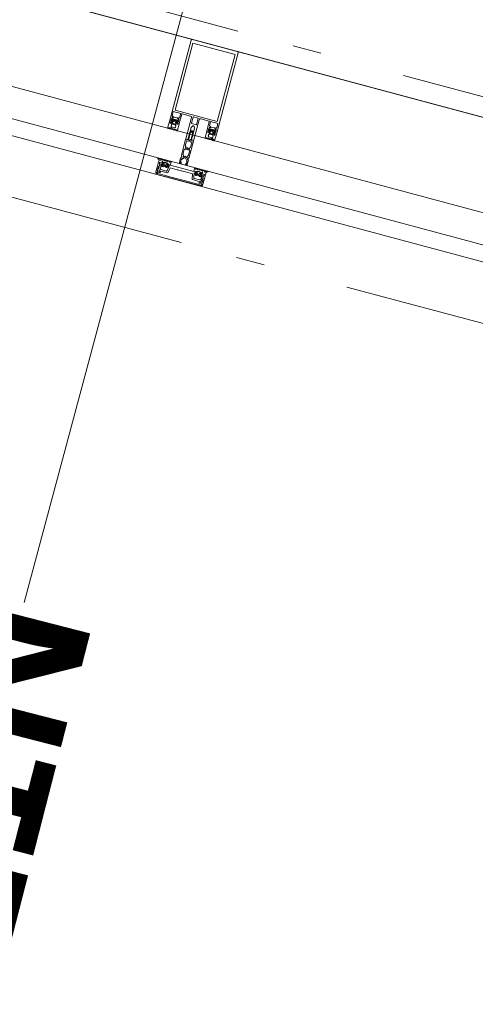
# Model space of a CAD drawing. Header units: millimetres. Extents: x -7616 to 74263, y -35603 to 21987.
# Tile 25 of 48: x 48175 to 48737, y -25361 to -24148. Entities that reach past the tile are written whole.
import ezdxf

# ---------------------------------------------------------------- set-up
doc = ezdxf.new("R2010")
doc.units = ezdxf.units.MM
doc.header["$LTSCALE"] = 508
doc.header["$PDMODE"] = 1
doc.header["$PDSIZE"] = -2
doc.linetypes.add('Dash Style-6', pattern=[1.04164, 0.625, -0.20828, 0.06943, -0.13893])
for name, color, linetype, lineweight in [('(00) tekening-stramien-algemeen', 7, 'Dash Style-6', 0), ('(00) tekening-verwijzing', 33, 'Fence_Line', 0), ('(00) tekst-tekening verwijzing', 8, 'Continuous', 0), ('(__) constructies_materialen-t4 rubber', 7, 'Continuous', 0), ('(__) constructies_materialen-Xh4 alu producten', 140, 'Continuous', 0), ('None', 7, 'Continuous', 0)]:
    doc.layers.add(name, color=color, linetype=linetype, lineweight=lineweight)
doc.styles.add('Arial Bold (bold)', font='Arial Bold')
doc.linetypes.add('Fence_Line', pattern='A,0,[1,Fence_Line.shx,S=0.19685,R=0,X=0,Y=-0.441942],-5', length=5)

# ---------------------------------------------------------------- blocks, each defined once
blk = doc.blocks.new('Group-18-1')
at = {"layer": '(__) constructies_materialen-Xh4 alu producten', "color": 1, "lineweight": 0}
for p, q in [((-28.5, 172), (28.5, 172)), ((-27.2, 72.3), (-26.2, 73.4)), ((-25.5, 73.7), (-22.1, 73.7)), ((-21.4, 73.4), (-20.4, 72.3)), ((-17.6, 79.5), (-17.6, 67.5)), ((-6.5, 80), (-17.1, 80)), ((-5, 51.5), (-5, 78.5)), ((-3.2, 79.5), (-3.2, 72.1)), ((2.7, 80), (-2.7, 80)), ((3.2, 72.1), (3.2, 79.5)), ((5, 78.5), (5, 51.5)), ((17.1, 80), (6.5, 80)), ((17.6, 67.5), (17.6, 79.5)), ((20.4, 72.3), (21.4, 73.4)), ((22.1, 73.7), (25.5, 73.7)), ((26.2, 73.4), (27.2, 72.3)), ((-2.7, 71.6), (2.7, 71.6)), ((-3.5, 51), (-4.5, 51)), ((4.5, 51), (3.5, 51))]:
    blk.add_line(p, q, dxfattribs=at)
at = {"layer": '(__) constructies_materialen-Xh4 alu producten', "color": 1, "lineweight": 0, "flags": 128}
for points in [[(-30, 170.5, -0.198912), (-29.6, 171.6, -0.198912), (-28.5, 172)], [(28.5, 172, -0.198912), (29.6, 171.6, -0.198912), (30, 170.5)], [(-27.2, 72.3, -0.414214), (-27.9, 72.3, -0.414214), (-27.9, 73.1)], [(-26.2, 73.4, -0.098491), (-25.9, 73.6, -0.098491), (-25.5, 73.7)], [(-24, 80, -0.356394), (-23.8, 80.2, -0.356394), (-23.6, 80)], [(-22.1, 73.7, -0.098491), (-21.7, 73.6, -0.098491), (-21.4, 73.4)], [(-19.7, 73.1, -0.414214), (-19.7, 72.3, -0.414214), (-20.4, 72.3)], [(-17.6, 79.5, -0.198912), (-17.5, 79.9, -0.198912), (-17.1, 80)], [(-6.5, 80, -0.198912), (-5.4, 79.6, -0.198912), (-5, 78.5)], [(-3.2, 79.5, -0.198912), (-3.1, 79.9, -0.198912), (-2.7, 80)], [(2.7, 80, -0.198912), (3.1, 79.9, -0.198912), (3.2, 79.5)], [(5, 78.5, -0.198912), (5.4, 79.6, -0.198912), (6.5, 80)], [(17.1, 80, -0.198912), (17.5, 79.9, -0.198912), (17.6, 79.5)], [(20.4, 72.3, -0.414214), (19.7, 72.3, -0.414214), (19.7, 73.1)], [(21.4, 73.4, -0.098491), (21.7, 73.6, -0.098491), (22.1, 73.7)], [(23.6, 80, -0.356394), (23.8, 80.2, -0.356394), (24, 80)], [(25.5, 73.7, -0.098491), (25.9, 73.6, -0.098491), (26.2, 73.4)], [(27.9, 73.1, -0.414214), (27.9, 72.3, -0.414214), (27.2, 72.3)], [(-24, 71.1, -0.356394), (-23.8, 71.3, -0.356394), (-23.6, 71.1)], [(-17.6, 67.5, -0.198912), (-17.7, 67.1, -0.198912), (-18.1, 67)], [(-2.7, 71.6, -0.198912), (-3.1, 71.7, -0.198912), (-3.2, 72.1)], [(-0.9, 68.8, -0.267949), (0, 69.3, -0.267949), (0.9, 68.8)], [(3.2, 72.1, -0.198912), (3.1, 71.7, -0.198912), (2.7, 71.6)], [(18.1, 67, -0.198912), (17.7, 67.1, -0.198912), (17.6, 67.5)], [(23.6, 71.1, -0.356394), (23.8, 71.3, -0.356394), (24, 71.1)], [(-4.5, 51, -0.198912), (-4.9, 51.1, -0.198912), (-5, 51.5)], [(-2.5, 52, -0.198912), (-2.8, 51.3, -0.198912), (-3.5, 51)], [(3.5, 51, -0.198912), (2.8, 51.3, -0.198912), (2.5, 52)], [(5, 51.5, -0.198912), (4.9, 51.1, -0.198912), (4.5, 51)]]:
    blk.add_lwpolyline(points, format="xyb", dxfattribs=at)
for points in [[(-24, 71.1), (-28.5, 71.1), (-28.5, 68.4), (-27.3, 68.4), (-27.3, 67.8), (-28.1, 67), (-30, 67), (-30, 170.5)], [(30, 170.5), (30, 67), (28.1, 67), (27.3, 67.8), (27.3, 68.4), (28.5, 68.4), (28.5, 71.1), (24, 71.1)], [(26.9, 82.3), (26.9, 167.7), (-26.9, 167.7), (-26.9, 82.3), (26.9, 82.3)], [(-24, 80), (-28.5, 80), (-28.5, 74.3), (-27.3, 74.3), (-27.3, 73.7), (-27.9, 73.1)], [(-19.7, 73.1), (-20.3, 73.7), (-20.3, 74.3), (-19.1, 74.3), (-19.1, 80), (-23.6, 80)], [(23.6, 80), (19.1, 80), (19.1, 74.3), (20.3, 74.3), (20.3, 73.7), (19.7, 73.1)], [(27.9, 73.1), (27.3, 73.7), (27.3, 74.3), (28.5, 74.3), (28.5, 80), (24, 80)], [(-18.1, 67), (-19.5, 67), (-20.3, 67.8), (-20.3, 68.4), (-19.1, 68.4), (-19.1, 71.1), (-23.6, 71.1)], [(-0.9, 68.8), (-2, 66.8), (-2, 64.9), (-2.5, 64.6), (-2, 64.3), (-2, 63.1), (-2.5, 62.8), (-2, 62.5), (-2, 61.3), (-2.5, 61), (-2, 60.7), (-2, 59.5), (-2.5, 59.2), (-2, 58.9), (-2, 57.7), (-2.5, 57.4), (-2, 57.1), (-2, 55.9), (-2.5, 55.6), (-2, 55.3), (-2, 54.1), (-2.5, 53.8), (-2, 53.5), (-2, 52.3), (-2.5, 52)], [(2.5, 52), (2.5, 52.9), (2, 53.2), (2, 54.5), (2.5, 54.7), (2, 55), (2, 56.3), (2.5, 56.5), (2, 56.8), (2, 58.1), (2.5, 58.3), (2, 58.6), (2, 59.9), (2.5, 60.1), (2, 60.4), (2, 61.7), (2.5, 61.9), (2, 62.2), (2, 63.5), (2.5, 63.7), (2, 64), (2, 65.3), (2.5, 65.5), (2, 65.8), (2, 66.8), (0.9, 68.8)], [(23.6, 71.1), (19.1, 71.1), (19.1, 68.4), (20.3, 68.4), (20.3, 67.8), (19.5, 67), (18.1, 67)]]:
    blk.add_lwpolyline(points, dxfattribs=at)
blk = doc.blocks.new('Group-19-1')
at = {"layer": '(__) constructies_materialen-Xh4 alu producten', "color": 1, "lineweight": 0}
for p, q in [((-28.7, 2.4), (-28.7, 2.3)), ((-25.2, 2.9), (-28.2, 2.9)), ((-27.7, 1.3), (-23.7, 1.3)), ((27.5, 0), (-27.5, 0)), ((28.2, 2.9), (25.2, 2.9)), ((28.7, 2.3), (28.7, 2.4))]:
    blk.add_line(p, q, dxfattribs=at)
at = {"layer": '(__) constructies_materialen-Xh4 alu producten', "color": 1, "lineweight": 0, "flags": 128}
for points in [[(-30, 2.5), (-30, 15), (-28.9, 15), (-27.7, 11.3)], [(27.7, 11.3), (28.9, 15), (30, 15), (30, 2.5)], [(-28.4, 9.9), (-28.4, 8.5), (-28.7, 7.4), (-28.7, 4.6)], [(-28.2, 4.1), (-24.7, 4.1), (-24.7, 3.4)], [(-23.7, 1.3), (-10, 1.4), (10, 1.4), (23.7, 1.3), (27.7, 1.3)], [(24.7, 3.4), (24.7, 4.1), (28.2, 4.1)], [(28.7, 4.6), (28.7, 7.4), (28.4, 8.5), (28.4, 9.9)]]:
    blk.add_lwpolyline(points, dxfattribs=at)
for points in [[(-27.5, 0, -0.198912), (-29.3, 0.7, -0.198912), (-30, 2.5)], [(-28.2, 4.1, -0.198914), (-28.6, 4.2, -0.198914), (-28.7, 4.6)], [(-28.7, 2.4, -0.198908), (-28.6, 2.8, -0.198908), (-28.2, 2.9)], [(-27.7, 1.3, -0.198913), (-28.4, 1.6, -0.198913), (-28.7, 2.3)], [(-28.4, 9.9, -0.131659), (-28.3, 10.2, -0.131659), (-28.1, 10.5)], [(-27.7, 11.3, -0.171859), (-27.7, 10.9, -0.171859), (-28.1, 10.5)], [(-24.7, 3.4, -0.198895), (-24.8, 3, -0.198895), (-25.2, 2.9)], [(25.2, 2.9, -0.198907), (24.8, 3, -0.198907), (24.7, 3.4)], [(30, 2.5, -0.198916), (29.3, 0.7, -0.198916), (27.5, 0)], [(28.1, 10.5, -0.171853), (27.7, 10.9, -0.171853), (27.7, 11.3)], [(28.7, 2.3, -0.198916), (28.4, 1.6, -0.198916), (27.7, 1.3)], [(28.1, 10.5, -0.131621), (28.3, 10.2, -0.131621), (28.4, 9.9)], [(28.7, 4.6, -0.198906), (28.6, 4.2, -0.198906), (28.2, 4.1)], [(28.2, 2.9, -0.198901), (28.6, 2.8, -0.198901), (28.7, 2.4)]]:
    blk.add_lwpolyline(points, format="xyb", dxfattribs=at)
blk = doc.blocks.new('Group-20-1')
at = {"layer": '(__) constructies_materialen-Xh4 alu producten', "color": 1, "lineweight": 0}
for p, q in [((-28.4, 9.7), (-26.4, 5.4)), ((-25.5, 7.5), (-26.3, 9.1)), ((-26, 5.1), (-16, 5.1)), ((-18, 6.9), (-24.6, 6.9)), ((-15.5, 5.5), (-14.4, 11.6)), ((-14.1, 11.9), (-5.2, 11.9)), ((-4.7, 11.9), (-0.2, 11.9)), ((0.3, 11.9), (4.8, 11.9)), ((5.3, 11.9), (14.1, 11.9)), ((14.4, 11.6), (15.5, 5.5)), ((16, 5.1), (26, 5.1)), ((24.6, 6.9), (18, 6.9)), ((26.3, 9.1), (25.6, 7.5)), ((26.5, 5.4), (28.4, 9.7))]:
    blk.add_line(p, q, dxfattribs=at)
at = {"layer": '(__) constructies_materialen-Xh4 alu producten', "color": 1, "lineweight": 0, "flags": 128}
for points in [[(-25.6, 10.7), (-26.4, 13.6), (-24.5, 13.6), (-24.5, 14.2), (-25.3, 15), (-28.5, 15), (-27.5, 11.3)], [(17, 7.7), (16, 13.6), (17.5, 13.6), (17.5, 14.2), (16.7, 15), (-16.7, 15), (-17.5, 14.2), (-17.5, 13.6), (-16, 13.6), (-17, 7.7)], [(27.5, 11.3), (28.5, 15), (25.3, 15), (24.5, 14.2), (24.5, 13.6), (26.4, 13.6), (25.6, 10.7)]]:
    blk.add_lwpolyline(points, dxfattribs=at)
for points in [[(-28, 10.5, 0.236755), (-28.4, 10.2, 0.236755), (-28.4, 9.7)], [(-28, 10.5, 0.21383), (-27.6, 10.8, 0.21383), (-27.5, 11.3)], [(-26, 9.9, 0.212969), (-26.3, 9.6, 0.212969), (-26.3, 9.1)], [(-26.4, 5.4, 0.142766), (-26.3, 5.2, 0.142766), (-26, 5.1)], [(-26, 9.9, 0.190265), (-25.6, 10.2, 0.190265), (-25.6, 10.7)], [(-25.5, 7.5, 0.142766), (-25.2, 7.1, 0.142766), (-24.6, 6.9)], [(-18, 6.9, 0.176327), (-17.4, 7.1, 0.176327), (-17, 7.7)], [(-16, 5.1, 0.176327), (-15.7, 5.2, 0.176327), (-15.5, 5.5)], [(-14.1, 11.9, 0.176327), (-14.3, 11.8, 0.176327), (-14.4, 11.6)], [(-4.7, 11.9, 0.350781), (-5, 12.1, 0.350781), (-5.2, 11.9)], [(0.3, 11.9, 0.350781), (0, 12.1, 0.350781), (-0.2, 11.9)], [(5.3, 11.9, 0.350781), (5, 12.1, 0.350781), (4.8, 11.9)], [(14.4, 11.6, 0.176327), (14.3, 11.8, 0.176327), (14.1, 11.9)], [(15.5, 5.5, 0.176327), (15.7, 5.2, 0.176327), (16, 5.1)], [(17, 7.7, 0.176327), (17.4, 7.1, 0.176327), (18, 6.9)], [(24.6, 6.9, 0.142766), (25.2, 7.1, 0.142766), (25.6, 7.5)], [(25.6, 10.7, 0.190265), (25.6, 10.2, 0.190265), (26, 9.9)], [(26.3, 9.1, 0.212969), (26.3, 9.6, 0.212969), (26, 9.9)], [(26, 5.1, 0.142766), (26.3, 5.2, 0.142766), (26.5, 5.4)], [(27.5, 11.3, 0.21383), (27.6, 10.8, 0.21383), (28, 10.5)], [(28.4, 9.7, 0.236755), (28.4, 10.2, 0.236755), (28, 10.5)]]:
    blk.add_lwpolyline(points, format="xyb", dxfattribs=at)
blk = doc.blocks.new('Group-21-1')
at = {"layer": '(__) constructies_materialen-t4 rubber', "color": 2, "lineweight": 0}
for p, q in [((-1.7, 61), (-0.9, 62.5)), ((-0.4, 61.5), (-1.2, 60.3)), ((1.2, 60.3), (0.4, 61.5)), ((0.9, 62.5), (1.7, 61)), ((-3.5, 48.8), (-3.5, 42.9)), ((-1.9, 49.3), (-3, 49.3)), ((-2.2, 57.7), (-2, 57.8)), ((-2.1, 57.2), (-2.2, 57.3)), ((-0.5, 50), (-1.4, 49.4)), ((1.4, 49.4), (0.5, 50)), ((3, 49.3), (1.9, 49.3)), ((2, 57.8), (2.2, 57.7)), ((2.2, 57.3), (2.1, 57.2)), ((3.4, 51), (5, 51)), ((3.5, 42.9), (3.5, 48.8)), ((5, 51), (5, 30.8)), ((-3.5, 38.4), (-3.5, 32)), ((-3.2, 42.6), (-2.9, 42.6)), ((-2.6, 42.3), (-2.6, 40.6)), ((-1.7, 40.2), (-1.1, 40.9)), ((1.1, 40.9), (1.8, 40.2)), ((2.6, 40.6), (2.6, 42.3)), ((2.9, 42.6), (3.2, 42.6)), ((3.5, 32), (3.5, 38.5)), ((-5, 21.3), (-5, 27)), ((-3.7, 27.7), (-4.8, 29.9)), ((-4.7, 27.3), (-4, 27.2)), ((-3.7, 24.9), (-3.7, 22)), ((-0.7, 28.3), (-3.4, 25.6)), ((-3.2, 31.7), (-2.9, 31.7)), ((-2.6, 31.4), (-2.6, 29.7)), ((-1.7, 29.3), (-1.1, 30)), ((3.4, 25.6), (0.7, 28.3)), ((1.1, 30), (1.8, 29.3)), ((2.6, 29.7), (2.6, 31.4)), ((2.9, 31.7), (3.2, 31.7)), ((4.8, 29.9), (3.7, 27.7)), ((3.7, 22), (3.7, 24.9)), ((4, 27.2), (4.7, 27.3)), ((5, 27), (5, 21.3)), ((-3.6, 20.3), (-4, 20.3)), ((4, 20.3), (3.7, 20.3))]:
    blk.add_line(p, q, dxfattribs=at)
at = {"layer": '(__) constructies_materialen-t4 rubber', "color": 2, "lineweight": 0, "flags": 128}
for points in [[(-1.9, 60.4, -0.055381), (-1.8, 60.7, -0.055381), (-1.7, 61)], [(-0.9, 62.5, -0.267949), (0, 63, -0.267949), (0.9, 62.5)], [(-0.4, 61.5, -0.267935), (0, 61.8, -0.267935), (0.4, 61.5)], [(1.7, 61, -0.055381), (1.8, 60.7, -0.055381), (1.9, 60.4)], [(-3.5, 48.8, -0.199047), (-3.3, 49.2, -0.199047), (-3, 49.3)], [(-1.9, 52.6, -0.208715), (-2.3, 51.5, -0.208715), (-3.4, 51)], [(-2.2, 57.3, -0.267951), (-2.4, 57.5, -0.267951), (-2.2, 57.7)], [(-1.9, 52.6, -0.011432), (-2, 54.9, -0.011432), (-2.1, 57.2)], [(-2, 57.8, -0.006493), (-2, 59.1, -0.006493), (-1.9, 60.4)], [(-1.4, 49.4, -0.065543), (-1.7, 49.3, -0.065543), (-1.9, 49.3)], [(-1.3, 52.3, -0.01861), (-1.5, 56, -0.01861), (-1.4, 59.6)], [(-1.4, 59.6, -0.057234), (-1.3, 60, -0.057234), (-1.2, 60.3)], [(1.3, 52.3, -0.198979), (0.9, 51.4, -0.198979), (0, 51, -0.198979), (-0.9, 51.4, -0.198979), (-1.3, 52.3)], [(-0.5, 50, -0.131279), (0, 50.1, -0.131279), (0.5, 50)], [(1.2, 60.3, -0.057234), (1.3, 60, -0.057234), (1.4, 59.6)], [(1.4, 59.6, -0.018611), (1.5, 56, -0.018611), (1.3, 52.3)], [(1.9, 49.3, -0.065543), (1.7, 49.3, -0.065543), (1.4, 49.4)], [(1.9, 60.4, -0.006493), (2, 59.1, -0.006493), (2, 57.8)], [(2.1, 57.2, -0.011432), (2, 54.9, -0.011432), (1.9, 52.6)], [(3.4, 51, -0.208715), (2.3, 51.5, -0.208715), (1.9, 52.6)], [(2.2, 57.7, -0.267951), (2.4, 57.5, -0.267951), (2.2, 57.3)], [(3, 49.3, -0.199048), (3.4, 49.2, -0.199048), (3.5, 48.8)], [(-3.2, 42.6, -0.198912), (-3.4, 42.7, -0.198912), (-3.5, 42.9)], [(-3.5, 38.4, -0.199004), (-3.3, 38.8, -0.199004), (-3, 39)], [(-2.9, 42.6, -0.198894), (-2.7, 42.5, -0.198894), (-2.6, 42.3)], [(-1.7, 40.2, -0.303299), (-2.3, 40.1, -0.303299), (-2.6, 40.6)], [(-1.1, 40.9, -0.199063), (0, 41.4, -0.199063), (1.1, 40.9)], [(-0.3, 39.6, -0.199054), (0, 39.8, -0.199054), (0.4, 39.6)], [(2.6, 40.6, -0.303353), (2.3, 40.1, -0.303353), (1.8, 40.2)], [(2.6, 42.3, -0.198931), (2.7, 42.5, -0.198931), (2.9, 42.6)], [(3, 39, -0.198912), (3.4, 38.8, -0.198912), (3.5, 38.5)], [(3.5, 42.9, -0.198912), (3.4, 42.7, -0.198912), (3.2, 42.6)], [(-4.8, 29.9, -0.054598), (-4.9, 30.3, -0.054598), (-5, 30.8)], [(-5, 27, -0.210285), (-4.9, 27.2, -0.210285), (-4.7, 27.3)], [(-3.7, 27.7, -0.267953), (-3.7, 27.4, -0.267953), (-4, 27.2)], [(-3.7, 24.9, -0.098491), (-3.6, 25.3, -0.098491), (-3.4, 25.6)], [(-3.2, 31.7, -0.198912), (-3.4, 31.8, -0.198912), (-3.5, 32)], [(-2.9, 31.7, -0.198893), (-2.7, 31.6, -0.198893), (-2.6, 31.4)], [(-1.7, 29.3, -0.303299), (-2.3, 29.2, -0.303299), (-2.6, 29.7)], [(-1.1, 30, -0.199047), (0, 30.5, -0.199047), (1.1, 30)], [(-0.7, 28.3, -0.199046), (0, 28.6, -0.199046), (0.7, 28.3)], [(2.6, 29.7, -0.303353), (2.3, 29.2, -0.303353), (1.8, 29.3)], [(2.6, 31.4, -0.198931), (2.7, 31.6, -0.198931), (2.9, 31.7)], [(3.5, 32, -0.198912), (3.4, 31.8, -0.198912), (3.2, 31.7)], [(3.4, 25.6, -0.098491), (3.6, 25.3, -0.098491), (3.7, 24.9)], [(4, 27.2, -0.267892), (3.8, 27.4, -0.267892), (3.7, 27.7)], [(4.7, 27.3, -0.210208), (4.9, 27.2, -0.210208), (5, 27)], [(5, 30.8, -0.054549), (5, 30.3, -0.054549), (4.8, 29.9)], [(-4, 20.3, -0.198942), (-4.7, 20.6, -0.198942), (-5, 21.3)], [(-3.4, 21.7, -0.198912), (-3.6, 21.8, -0.198912), (-3.7, 22)], [(-2.6, 21.3, -0.198912), (-2.9, 20.6, -0.198912), (-3.6, 20.3)], [(3.7, 20.3, -0.198912), (2.9, 20.6, -0.198912), (2.7, 21.3)], [(3.7, 22, -0.198912), (3.6, 21.8, -0.198912), (3.4, 21.7)], [(5, 21.3, -0.198883), (4.7, 20.6, -0.198883), (4, 20.3)]]:
    blk.add_lwpolyline(points, format="xyb", dxfattribs=at)
for points in [[(-5, 30.8), (-5, 51), (-3.4, 51)], [(-0.3, 39.6), (-1, 39), (-3, 39)], [(3, 39), (1, 39), (0.4, 39.6)], [(-3.4, 21.7), (-2.6, 21.7), (-2.6, 21.3)], [(2.7, 21.3), (2.7, 21.7), (3.4, 21.7)]]:
    blk.add_lwpolyline(points, dxfattribs=at)
blk = doc.blocks.new('45 schueco vliesgevel verticaal')
at = {"layer": 'None', "color": 7, "linetype": 'Continuous', "lineweight": 0, "transparency": 33554687}
blk.add_point((0, 0), dxfattribs=at)
at = {"layer": '(__) constructies_materialen-Xh4 alu producten', "color": 1}
for name in ['Group-18-1', 'Group-21-1', 'Group-19-1', 'Group-20-1']:
    blk.add_blockref(name, (0, 0), dxfattribs=at)
blk = doc.blocks.new('Group-29-1')
at = {"layer": '(__) constructies_materialen-t4 rubber', "color": 2, "lineweight": 0}
for p, q in [((1133.4, 242.7), (1134.3, 243.7)), ((1136.1, 243.2), (1138.4, 243.2)), ((1140.2, 243.7), (1141, 242.7)), ((1132.4, 236.2), (1132, 235.4)), ((1133.1, 240), (1133.7, 240)), ((1134.5, 239.4), (1133.2, 239.4)), ((1133.7, 235.4), (1133.2, 236.2)), ((1134.7, 236.2), (1134.2, 235.4)), ((1134.8, 242.1), (1134.8, 240.9)), ((1134.9, 238.9), (1135, 238.9)), ((1136.5, 242.6), (1135.3, 242.6)), ((1135.3, 240.4), (1135.6, 240.4)), ((1135.4, 238.8), (1135.5, 238.6)), ((1135.9, 235.4), (1135.4, 236.2)), ((1135.9, 240.5), (1136.8, 242.1)), ((1136, 238.4), (1136.1, 238.5)), ((1136.9, 236.2), (1136.4, 235.4)), ((1136.6, 238.4), (1136.7, 238.3)), ((1137.2, 238.2), (1137.3, 238.4)), ((1138.1, 235.4), (1137.6, 236.2)), ((1137.7, 242.1), (1138.6, 240.5)), ((1137.8, 238.4), (1137.9, 238.3)), ((1139.1, 242.6), (1137.9, 242.6)), ((1138.4, 238.4), (1138.4, 238.5)), ((1139.1, 236.2), (1138.6, 235.4)), ((1138.8, 240.4), (1139.1, 240.4)), ((1138.9, 238.7), (1139.1, 238.6)), ((1139.5, 238.8), (1139.5, 239)), ((1139.6, 240.9), (1139.6, 242.1)), ((1140.3, 235.4), (1139.8, 236.2)), ((1141.3, 239.4), (1140, 239.4)), ((1140.7, 240), (1141.3, 240)), ((1140.7, 238.8), (1141, 238.3)), ((1141.3, 236.2), (1140.8, 235.4)), ((1142.5, 235.4), (1142, 236.2)), ((1143.8, 236.9), (1143, 235.4)), ((1148.1, 235.2), (1147.2, 235.2))]:
    blk.add_line(p, q, dxfattribs=at)
at = {"layer": '(__) constructies_materialen-t4 rubber', "color": 2, "lineweight": 0, "flags": 128}
for points in [[(1134.3, 243.7, -0.261819), (1135, 244, -0.261819), (1135.6, 243.5)], [(1136.1, 243.2, -0.148069), (1135.8, 243.3, -0.148069), (1135.6, 243.5)], [(1138.8, 243.5, -0.148062), (1138.6, 243.3, -0.148062), (1138.4, 243.2)], [(1138.8, 243.5, -0.26185), (1139.4, 244, -0.26185), (1140.2, 243.7)], [(1132, 235.4, -0.268734), (1131.7, 235.2, -0.268734), (1131.4, 235.4)], [(1132.4, 240, -0.182652), (1132.6, 239.9, -0.182652), (1132.7, 239.7)], [(1132.4, 236.2, -0.278767), (1132.8, 236.4, -0.278767), (1133.2, 236.2)], [(1133.2, 239.3, -0.182712), (1132.8, 239.4, -0.182712), (1132.7, 239.7)], [(1133.2, 239.4, -0.327116), (1132.9, 239.6, -0.327116), (1133.1, 240)], [(1133.5, 242.3, -0.221724), (1133.4, 242.5, -0.221724), (1133.4, 242.7)], [(1134, 240.4, -0.229025), (1133.9, 240.1, -0.229025), (1133.7, 240)], [(1134.2, 235.4, -0.266603), (1133.9, 235.2, -0.266603), (1133.7, 235.4)], [(1134, 240.4, -0.060463), (1133.9, 241.1, -0.060463), (1134, 241.9)], [(1134.9, 238.9, -0.260899), (1134.6, 238.9, -0.260899), (1134.4, 239.1)], [(1134.5, 239.4, -0.078353), (1134.6, 239.4, -0.078353), (1134.6, 239.3)], [(1139.7, 239.3, -0.155968), (1137.2, 238.5, -0.155968), (1134.6, 239.3)], [(1134.7, 236.2, -0.242926), (1135, 236.4, -0.242926), (1135.4, 236.2)], [(1134.8, 242.1, -0.198871), (1135, 242.5, -0.198871), (1135.3, 242.6)], [(1135.3, 240.4, -0.198871), (1135, 240.5, -0.198871), (1134.8, 240.9)], [(1135, 238.9, -0.226266), (1135.3, 239, -0.226266), (1135.4, 238.8)], [(1136, 238.4, -0.260964), (1135.7, 238.3, -0.260964), (1135.5, 238.6)], [(1135.9, 240.5, -0.131687), (1135.7, 240.4, -0.131687), (1135.6, 240.4)], [(1136.4, 235.4, -0.266055), (1136.1, 235.2, -0.266055), (1135.9, 235.4)], [(1136.1, 238.5, -0.226265), (1136.4, 238.6, -0.226265), (1136.6, 238.4)], [(1136.5, 242.6, -0.267946), (1136.8, 242.4, -0.267946), (1136.8, 242.1)], [(1137.2, 238.2, -0.260942), (1136.9, 238.1, -0.260942), (1136.7, 238.3)], [(1136.9, 236.2, -0.235422), (1137.2, 236.4, -0.235422), (1137.6, 236.2)], [(1137.3, 238.4, -0.226321), (1137.5, 238.5, -0.226321), (1137.8, 238.4)], [(1137.7, 242.1, -0.26797), (1137.7, 242.4, -0.26797), (1137.9, 242.6)], [(1138.4, 238.4, -0.260947), (1138.2, 238.2, -0.260947), (1137.9, 238.3)], [(1138.6, 235.4, -0.266523), (1138.3, 235.2, -0.266523), (1138.1, 235.4)], [(1138.4, 238.5, -0.226253), (1138.6, 238.7, -0.226253), (1138.9, 238.7)], [(1138.8, 240.4, -0.131694), (1138.7, 240.4, -0.131694), (1138.6, 240.5)], [(1139.1, 242.6, -0.198958), (1139.5, 242.5, -0.198958), (1139.6, 242.1)], [(1139.6, 240.9, -0.198959), (1139.5, 240.5, -0.198959), (1139.1, 240.4)], [(1139.5, 238.8, -0.260887), (1139.3, 238.6, -0.260887), (1139.1, 238.6)], [(1139.1, 236.2, -0.244643), (1139.4, 236.4, -0.244643), (1139.8, 236.2)], [(1139.5, 239, -0.193971), (1139.6, 239.2, -0.193971), (1139.8, 239.3)], [(1139.7, 239.3, -0.076678), (1139.9, 239.4, -0.076678), (1140, 239.4)], [(1139.8, 239.3, -0.129812), (1140.3, 239.1, -0.129812), (1140.7, 238.8)], [(1140.8, 235.4, -0.265486), (1140.5, 235.2, -0.265486), (1140.3, 235.4)], [(1140.4, 241.9, -0.063362), (1140.5, 241.1, -0.063362), (1140.4, 240.3)], [(1140.7, 240, -0.196818), (1140.5, 240.1, -0.196818), (1140.4, 240.3)], [(1141, 242.7, -0.22166), (1141.1, 242.5, -0.22166), (1140.9, 242.3)], [(1141.3, 238.1, -0.131666), (1141.1, 238.2, -0.131666), (1141, 238.3)], [(1141.9, 240, -0.414214), (1141.6, 239.7, -0.414214), (1141.3, 240)], [(1141.3, 239.4, -0.414214), (1142, 238.7, -0.414213), (1141.3, 238.1)], [(1141.3, 236.2, -0.244088), (1141.6, 236.4, -0.244088), (1142, 236.2)], [(1143, 235.4, -0.266662), (1142.7, 235.2, -0.266662), (1142.5, 235.4)], [(1143.8, 236.9, -0.279208), (1144.3, 237.1, -0.279208), (1144.7, 236.9)], [(1146.9, 235.2, -0.120772), (1145.6, 235.8, -0.120772), (1144.7, 236.9)], [(1148.1, 235.8, -0.118471), (1146.9, 236.3, -0.118471), (1146, 237.3)], [(1147.2, 235.2, -0.020615), (1147, 235.2, -0.020615), (1146.9, 235.2)], [(1148.1, 235.8, -0.393258), (1148.4, 235.5, -0.393258), (1148.1, 235.2)]]:
    blk.add_lwpolyline(points, format="xyb", dxfattribs=at)
for points in [[(1131.4, 235.4), (1131, 236.1), (1131, 240), (1132.4, 240)], [(1133.2, 239.3), (1134.4, 239.3), (1134.4, 239.1)], [(1134, 241.9), (1134, 242), (1133.5, 242.3)], [(1140.9, 242.3), (1140.4, 242), (1140.4, 241.9)], [(1141.9, 240), (1146, 240), (1146, 237.3)]]:
    blk.add_lwpolyline(points, dxfattribs=at)
blk = doc.blocks.new('Group-30-1')
at = {"layer": 'None', "color": 7, "linetype": 'Continuous', "lineweight": 0, "transparency": 33554687}
blk.add_point((1116, 255), dxfattribs=at)
at = {"layer": '(__) constructies_materialen-t4 rubber', "color": 7}
blk.add_blockref('Group-29-1', (0, 0), dxfattribs=at)
blk = doc.blocks.new('Group-31-1')
at = {"layer": '(__) constructies_materialen-t4 rubber', "color": 2, "lineweight": 0}
for p, q in [((1135.1, 195.8), (1134.6, 196.6)), ((1136.3, 196.6), (1135.8, 195.8)), ((1137.3, 195.8), (1136.8, 196.6)), ((1138.5, 196.6), (1138, 195.8)), ((1139.4, 195.8), (1139, 196.6)), ((1144.1, 195.5), (1141.9, 194.5)), ((1145.8, 195.6), (1144.5, 195.6)), ((1144.6, 195.9), (1145.2, 195.9)), ((1145.6, 196.8), (1144.9, 196.8)), ((1145.8, 196.5), (1145.8, 196.6)), ((1146, 188), (1146, 195.4)), ((1135.7, 188), (1136.3, 188)), ((1137.1, 188.6), (1135.8, 188.6)), ((1136, 185.3), (1136.8, 184.3)), ((1137, 191.4), (1137, 192.9)), ((1137.4, 185.9), (1137.4, 187.1)), ((1137.5, 189.1), (1137.6, 189.1)), ((1137.9, 187.6), (1138.2, 187.6)), ((1139.1, 185.4), (1137.9, 185.4)), ((1138, 193.9), (1141.6, 193.9)), ((1141.6, 190.4), (1138, 190.4)), ((1138, 189.2), (1138.1, 189.4)), ((1138.4, 187.4), (1139.4, 185.8)), ((1138.6, 189.6), (1138.7, 189.5)), ((1138.7, 184.8), (1141, 184.8)), ((1139.2, 189.6), (1139.3, 189.7)), ((1139.8, 189.8), (1139.9, 189.6)), ((1140.3, 189.6), (1140.5, 189.7)), ((1140.3, 185.8), (1141.2, 187.4)), ((1141.7, 185.4), (1140.5, 185.4)), ((1141, 189.6), (1141, 189.5)), ((1141.4, 187.6), (1141.7, 187.6)), ((1141.5, 189.3), (1141.7, 189.4)), ((1142.1, 189.2), (1142.1, 189)), ((1142.2, 187.1), (1142.2, 185.9)), ((1142.6, 192.9), (1142.6, 191.4)), ((1143.9, 188.6), (1142.6, 188.6)), ((1142.8, 184.3), (1143.6, 185.3)), ((1143.3, 189.2), (1143.6, 189.7)), ((1143.3, 188), (1143.9, 188)), ((1144.5, 188), (1146, 188))]:
    blk.add_line(p, q, dxfattribs=at)
at = {"layer": '(__) constructies_materialen-t4 rubber', "color": 2, "lineweight": 0, "flags": 128}
for points in [[(1134, 196.6), (1133.6, 195.9), (1133.6, 188), (1135, 188)], [(1135.8, 188.7), (1137, 188.7), (1137, 188.9)], [(1136.6, 186.1), (1136.6, 186), (1136.1, 185.7)], [(1143.5, 185.7), (1143, 186), (1143, 186.1)]]:
    blk.add_lwpolyline(points, dxfattribs=at)
for points in [[(1134.6, 196.6, 0.267966), (1134.3, 196.8, 0.267966), (1134, 196.6)], [(1135.1, 195.8, 0.267925), (1135.4, 195.6, 0.267925), (1135.8, 195.8)], [(1136.8, 196.6, 0.267966), (1136.5, 196.8, 0.267966), (1136.3, 196.6)], [(1137.3, 195.8, 0.267956), (1137.6, 195.6, 0.267956), (1138, 195.8)], [(1139, 196.6, 0.267966), (1138.7, 196.8, 0.267966), (1138.5, 196.6)], [(1139.4, 195.8, 0.187268), (1139.7, 195.6, 0.187268), (1140.1, 195.7)], [(1144.9, 196.8, 0.058228), (1142.4, 196.5, 0.058228), (1140.1, 195.7)], [(1141.6, 195.2, 0.403832), (1141.4, 194.7, 0.403832), (1141.9, 194.5)], [(1144.6, 195.9, 0.06132), (1143, 195.7, 0.06132), (1141.6, 195.2)], [(1144.5, 195.6, 0.052384), (1144.3, 195.6, 0.052384), (1144.1, 195.5)], [(1145.2, 195.9, 0.198963), (1145.6, 196.1, 0.198963), (1145.8, 196.5)], [(1145.8, 196.6, 0.19905), (1145.7, 196.7, 0.19905), (1145.6, 196.8)], [(1146, 195.4, 0.198885), (1146, 195.5, 0.198885), (1145.8, 195.6)], [(1135, 188, 0.182652), (1135.2, 188.1, 0.182652), (1135.3, 188.3)], [(1135.8, 188.7, 0.182712), (1135.4, 188.6, 0.182712), (1135.3, 188.3)], [(1135.8, 188.6, 0.327116), (1135.5, 188.4, 0.327116), (1135.7, 188)], [(1136.1, 185.7, 0.221724), (1136, 185.5, 0.221724), (1136, 185.3)], [(1136.6, 187.6, 0.229025), (1136.5, 187.9, 0.229025), (1136.3, 188)], [(1136.6, 187.6, 0.060463), (1136.5, 186.9, 0.060463), (1136.6, 186.1)], [(1136.8, 184.3, 0.261819), (1137.6, 184, 0.261819), (1138.2, 184.5)], [(1138, 193.9, 0.198912), (1137.3, 193.6, 0.198912), (1137, 192.9)], [(1137, 191.4, 0.198912), (1137.3, 190.7, 0.198912), (1138, 190.4)], [(1137.5, 189.1, 0.260899), (1137.2, 189.1, 0.260899), (1137, 188.9)], [(1137.1, 188.6, 0.078353), (1137.2, 188.6, 0.078353), (1137.2, 188.7)], [(1142.3, 188.7, 0.155968), (1139.8, 189.5, 0.155968), (1137.2, 188.7)], [(1137.9, 187.6, 0.198871), (1137.6, 187.5, 0.198871), (1137.4, 187.1)], [(1137.4, 185.9, 0.198871), (1137.6, 185.5, 0.198871), (1137.9, 185.4)], [(1137.6, 189.1, 0.226266), (1137.9, 189, 0.226266), (1138, 189.2)], [(1138.6, 189.6, 0.260964), (1138.3, 189.7, 0.260964), (1138.1, 189.4)], [(1138.4, 187.4, 0.131687), (1138.3, 187.6, 0.131687), (1138.2, 187.6)], [(1138.7, 184.8, 0.148069), (1138.4, 184.7, 0.148069), (1138.2, 184.5)], [(1138.7, 189.5, 0.226265), (1138.9, 189.4, 0.226265), (1139.2, 189.6)], [(1139.1, 185.4, 0.267946), (1139.4, 185.5, 0.267946), (1139.4, 185.8)], [(1139.8, 189.8, 0.260942), (1139.5, 189.9, 0.260942), (1139.3, 189.7)], [(1139.9, 189.6, 0.226321), (1140.1, 189.5, 0.226321), (1140.3, 189.6)], [(1140.3, 185.8, 0.26797), (1140.3, 185.5, 0.26797), (1140.5, 185.4)], [(1141, 189.6, 0.260947), (1140.8, 189.8, 0.260947), (1140.5, 189.7)], [(1141, 189.5, 0.226253), (1141.2, 189.3, 0.226253), (1141.5, 189.3)], [(1141.4, 184.5, 0.148062), (1141.2, 184.7, 0.148062), (1141, 184.8)], [(1141.4, 187.6, 0.131694), (1141.3, 187.6, 0.131694), (1141.2, 187.4)], [(1141.4, 184.5, 0.26185), (1142, 184, 0.26185), (1142.8, 184.3)], [(1142.6, 192.9, 0.198912), (1142.3, 193.6, 0.198912), (1141.6, 193.9)], [(1141.6, 190.4, 0.198912), (1142.3, 190.7, 0.198912), (1142.6, 191.4)], [(1142.1, 189.2, 0.260887), (1141.9, 189.4, 0.260887), (1141.7, 189.4)], [(1142.2, 187.1, 0.198959), (1142.1, 187.5, 0.198959), (1141.7, 187.6)], [(1141.7, 185.4, 0.198958), (1142.1, 185.5, 0.198958), (1142.2, 185.9)], [(1142.1, 189, 0.193971), (1142.2, 188.8, 0.193971), (1142.4, 188.7)], [(1142.3, 188.7, 0.076678), (1142.5, 188.6, 0.076678), (1142.6, 188.6)], [(1142.4, 188.7, 0.129812), (1142.9, 188.8, 0.129812), (1143.3, 189.2)], [(1143.3, 188, 0.196818), (1143.1, 187.9, 0.196818), (1143, 187.7)], [(1143, 186.1, 0.063362), (1143.1, 186.9, 0.063362), (1143, 187.7)], [(1143.6, 185.3, 0.22166), (1143.7, 185.5, 0.22166), (1143.5, 185.7)], [(1143.9, 189.9, 0.131666), (1143.7, 189.8, 0.131666), (1143.6, 189.7)], [(1143.9, 188.6, 0.414214), (1144.6, 189.2, 0.414214), (1143.9, 189.9)], [(1144.5, 188, 0.414214), (1144.2, 188.3, 0.414214), (1143.9, 188)]]:
    blk.add_lwpolyline(points, format="xyb", dxfattribs=at)
blk = doc.blocks.new('Group-32-1')
at = {"layer": '(__) constructies_materialen-t4 rubber', "color": 2, "lineweight": 0}
for p, q in [((1091.8, 243.7), (1091, 242.7)), ((1096, 243.2), (1093.7, 243.2)), ((1098.6, 242.7), (1097.8, 243.7)), ((1083.9, 235.2), (1084.8, 235.2)), ((1088.2, 236.9), (1089.1, 235.4)), ((1089.6, 235.4), (1090.1, 236.2)), ((1091.3, 240), (1090.7, 240)), ((1090.7, 239.4), (1092, 239.4)), ((1090.8, 236.2), (1091.3, 235.4)), ((1091.3, 238.8), (1091.1, 238.3)), ((1091.8, 235.4), (1092.3, 236.2)), ((1092.4, 240.9), (1092.4, 242.1)), ((1092.5, 238.8), (1092.5, 239)), ((1092.9, 242.6), (1094.1, 242.6)), ((1093.2, 240.4), (1092.9, 240.4)), ((1093.1, 238.7), (1093, 238.6)), ((1093, 236.2), (1093.5, 235.4)), ((1094.4, 242.1), (1093.4, 240.5)), ((1093.6, 238.4), (1093.6, 238.5)), ((1094, 235.4), (1094.5, 236.2)), ((1094.3, 238.4), (1094.1, 238.3)), ((1094.8, 238.2), (1094.8, 238.4)), ((1095.2, 236.2), (1095.7, 235.4)), ((1096.2, 240.5), (1095.3, 242.1)), ((1095.5, 238.4), (1095.4, 238.3)), ((1095.5, 242.6), (1096.7, 242.6)), ((1096, 238.4), (1095.9, 238.5)), ((1096.2, 235.4), (1096.7, 236.2)), ((1096.7, 240.4), (1096.4, 240.4)), ((1096.6, 238.8), (1096.5, 238.6)), ((1097.2, 238.9), (1097, 238.9)), ((1097.2, 242.1), (1097.2, 240.9)), ((1097.4, 236.2), (1097.9, 235.4)), ((1097.6, 239.4), (1098.8, 239.4)), ((1099, 240), (1098.3, 240)), ((1098.4, 235.4), (1098.8, 236.2)), ((1099.6, 236.2), (1100.1, 235.4))]:
    blk.add_line(p, q, dxfattribs=at)
at = {"layer": '(__) constructies_materialen-t4 rubber', "color": 2, "lineweight": 0, "flags": 128}
for points in [[(1093.2, 243.5, 0.26185), (1092.6, 244, 0.26185), (1091.8, 243.7)], [(1093.2, 243.5, 0.148062), (1093.4, 243.3, 0.148062), (1093.7, 243.2)], [(1096, 243.2, 0.148069), (1096.2, 243.3, 0.148069), (1096.4, 243.5)], [(1097.8, 243.7, 0.261819), (1097, 244, 0.261819), (1096.4, 243.5)], [(1083.9, 235.8, 0.393258), (1083.6, 235.5, 0.393258), (1083.9, 235.2)], [(1083.9, 235.8, 0.118471), (1085.1, 236.3, 0.118471), (1086, 237.3)], [(1084.8, 235.2, 0.020615), (1085, 235.2, 0.020615), (1085.2, 235.2)], [(1085.2, 235.2, 0.120772), (1086.4, 235.8, 0.120772), (1087.3, 236.9)], [(1088.2, 236.9, 0.279208), (1087.7, 237.1, 0.279208), (1087.3, 236.9)], [(1089.1, 235.4, 0.266662), (1089.3, 235.2, 0.266662), (1089.6, 235.4)], [(1090.1, 240, 0.414214), (1090.4, 239.7, 0.414214), (1090.7, 240)], [(1090.7, 239.4, 0.414214), (1090.1, 238.7, 0.414214), (1090.7, 238.1)], [(1090.8, 236.2, 0.244088), (1090.4, 236.4, 0.244088), (1090.1, 236.2)], [(1090.7, 238.1, 0.131666), (1090.9, 238.2, 0.131666), (1091.1, 238.3)], [(1091, 242.7, 0.22166), (1091, 242.5, 0.22166), (1091.1, 242.3)], [(1091.3, 240, 0.196818), (1091.5, 240.1, 0.196818), (1091.6, 240.3)], [(1092.2, 239.3, 0.129812), (1091.7, 239.1, 0.129812), (1091.3, 238.8)], [(1091.3, 235.4, 0.265486), (1091.5, 235.2, 0.265486), (1091.8, 235.4)], [(1091.6, 241.9, 0.063362), (1091.5, 241.1, 0.063362), (1091.6, 240.3)], [(1092.3, 239.3, 0.076678), (1092.1, 239.4, 0.076678), (1092, 239.4)], [(1092.5, 239, 0.193971), (1092.4, 239.2, 0.193971), (1092.2, 239.3)], [(1092.3, 239.3, 0.155968), (1094.8, 238.5, 0.155968), (1097.4, 239.3)], [(1093, 236.2, 0.244643), (1092.6, 236.4, 0.244643), (1092.3, 236.2)], [(1092.9, 242.6, 0.198958), (1092.6, 242.5, 0.198958), (1092.4, 242.1)], [(1092.4, 240.9, 0.198959), (1092.6, 240.5, 0.198959), (1092.9, 240.4)], [(1092.5, 238.8, 0.260887), (1092.7, 238.6, 0.260887), (1093, 238.6)], [(1093.6, 238.5, 0.226253), (1093.4, 238.7, 0.226253), (1093.1, 238.7)], [(1093.2, 240.4, 0.131694), (1093.3, 240.4, 0.131694), (1093.4, 240.5)], [(1093.5, 235.4, 0.266523), (1093.7, 235.2, 0.266523), (1094, 235.4)], [(1093.6, 238.4, 0.260947), (1093.9, 238.2, 0.260947), (1094.1, 238.3)], [(1094.4, 242.1, 0.26797), (1094.4, 242.4, 0.26797), (1094.1, 242.6)], [(1094.8, 238.4, 0.226321), (1094.5, 238.5, 0.226321), (1094.3, 238.4)], [(1095.2, 236.2, 0.235422), (1094.8, 236.4, 0.235422), (1094.5, 236.2)], [(1094.8, 238.2, 0.260942), (1095.1, 238.1, 0.260942), (1095.4, 238.3)], [(1095.5, 242.6, 0.267946), (1095.3, 242.4, 0.267946), (1095.3, 242.1)], [(1095.9, 238.5, 0.226265), (1095.7, 238.6, 0.226265), (1095.5, 238.4)], [(1095.7, 235.4, 0.266055), (1095.9, 235.2, 0.266055), (1096.2, 235.4)], [(1096, 238.4, 0.260964), (1096.3, 238.3, 0.260964), (1096.5, 238.6)], [(1096.2, 240.5, 0.131687), (1096.3, 240.4, 0.131687), (1096.4, 240.4)], [(1097, 238.9, 0.226266), (1096.8, 239, 0.226266), (1096.6, 238.8)], [(1097.2, 242.1, 0.198871), (1097.1, 242.5, 0.198871), (1096.7, 242.6)], [(1096.7, 240.4, 0.198871), (1097.1, 240.5, 0.198871), (1097.2, 240.9)], [(1097.4, 236.2, 0.242926), (1097, 236.4, 0.242926), (1096.7, 236.2)], [(1097.2, 238.9, 0.260899), (1097.4, 238.9, 0.260899), (1097.6, 239.1)], [(1097.6, 239.4, 0.078353), (1097.5, 239.4, 0.078353), (1097.4, 239.3)], [(1097.9, 235.4, 0.266603), (1098.1, 235.2, 0.266603), (1098.4, 235.4)], [(1098, 240.4, 0.060463), (1098.1, 241.1, 0.060463), (1098, 241.9)], [(1098, 240.4, 0.229025), (1098.1, 240.1, 0.229025), (1098.3, 240)], [(1098.5, 242.3, 0.221724), (1098.7, 242.5, 0.221724), (1098.6, 242.7)], [(1098.8, 239.4, 0.327116), (1099.1, 239.6, 0.327116), (1099, 240)], [(1099.6, 236.2, 0.278767), (1099.2, 236.4, 0.278767), (1098.8, 236.2)], [(1098.9, 239.3, 0.182712), (1099.2, 239.4, 0.182712), (1099.4, 239.7)], [(1099.7, 240, 0.182652), (1099.5, 239.9, 0.182652), (1099.4, 239.7)], [(1100.1, 235.4, 0.268734), (1100.3, 235.2, 0.268734), (1100.6, 235.4)]]:
    blk.add_lwpolyline(points, format="xyb", dxfattribs=at)
for points in [[(1090.1, 240), (1086, 240), (1086, 237.3)], [(1091.1, 242.3), (1091.6, 242), (1091.6, 241.9)], [(1098.9, 239.3), (1097.6, 239.3), (1097.6, 239.1)], [(1098, 241.9), (1098, 242), (1098.5, 242.3)], [(1100.6, 235.4), (1101, 236.1), (1101, 240), (1099.7, 240)]]:
    blk.add_lwpolyline(points, dxfattribs=at)
blk = doc.blocks.new('Group-33-1')
at = {"layer": 'None', "color": 7, "linetype": 'Continuous', "lineweight": 0, "transparency": 33554687}
blk.add_point((1116, 255), dxfattribs=at)
at = {"layer": '(__) constructies_materialen-t4 rubber', "color": 7}
blk.add_blockref('Group-32-1', (0, 0), dxfattribs=at)
blk = doc.blocks.new('Group-34-1')
at = {"layer": '(__) constructies_materialen-t4 rubber', "color": 2, "lineweight": 0}
for p, q in [((1086, 188), (1086, 195.4)), ((1086.2, 195.6), (1087.5, 195.6)), ((1086.3, 196.5), (1086.3, 196.6)), ((1086.5, 196.8), (1087.1, 196.8)), ((1087.5, 195.9), (1086.9, 195.9)), ((1087.9, 195.5), (1090.1, 194.5)), ((1092.6, 195.8), (1093.1, 196.6)), ((1093.6, 196.6), (1094.1, 195.8)), ((1094.8, 195.8), (1095.3, 196.6)), ((1095.8, 196.6), (1096.3, 195.8)), ((1097, 195.8), (1097.5, 196.6)), ((1087.5, 188), (1086, 188)), ((1088.1, 188.6), (1089.4, 188.6)), ((1088.7, 188), (1088.1, 188)), ((1089.3, 184.3), (1088.4, 185.3)), ((1088.7, 189.2), (1088.5, 189.7)), ((1089.4, 192.9), (1089.4, 191.4)), ((1089.8, 187.1), (1089.8, 185.9)), ((1089.9, 189.2), (1089.9, 189)), ((1090.6, 187.6), (1090.3, 187.6)), ((1090.3, 185.4), (1091.5, 185.4)), ((1094, 193.9), (1090.4, 193.9)), ((1090.4, 190.4), (1094, 190.4)), ((1090.5, 189.3), (1090.4, 189.4)), ((1091.8, 185.8), (1090.9, 187.4)), ((1091, 189.6), (1091, 189.5)), ((1093.4, 184.8), (1091.1, 184.8)), ((1091.7, 189.6), (1091.5, 189.7)), ((1092.3, 189.8), (1092.2, 189.6)), ((1093.6, 187.4), (1092.7, 185.8)), ((1092.9, 189.6), (1092.8, 189.7)), ((1092.9, 185.4), (1094.1, 185.4)), ((1093.5, 189.6), (1093.3, 189.5)), ((1094.1, 187.6), (1093.8, 187.6)), ((1094, 189.2), (1093.9, 189.4)), ((1094.6, 189.1), (1094.4, 189.1)), ((1094.6, 185.9), (1094.6, 187.1)), ((1095, 191.4), (1095, 192.9)), ((1095, 188.6), (1096.2, 188.6)), ((1096, 185.3), (1095.2, 184.3)), ((1096.4, 188), (1095.7, 188))]:
    blk.add_line(p, q, dxfattribs=at)
at = {"layer": '(__) constructies_materialen-t4 rubber', "color": 2, "lineweight": 0, "flags": 128}
for points in [[(1086, 195.4, -0.198885), (1086.1, 195.5, -0.198885), (1086.2, 195.6)], [(1086.3, 196.6, -0.19905), (1086.3, 196.7, -0.19905), (1086.5, 196.8)], [(1086.9, 195.9, -0.198963), (1086.4, 196.1, -0.198963), (1086.3, 196.5)], [(1087.1, 196.8, -0.058228), (1089.6, 196.5, -0.058228), (1091.9, 195.7)], [(1087.5, 195.9, -0.06132), (1089, 195.7, -0.06132), (1090.4, 195.2)], [(1087.5, 195.6, -0.052384), (1087.7, 195.6, -0.052384), (1087.9, 195.5)], [(1090.4, 195.2, -0.403832), (1090.6, 194.7, -0.403832), (1090.1, 194.5)], [(1092.6, 195.8, -0.187268), (1092.3, 195.6, -0.187268), (1091.9, 195.7)], [(1093.1, 196.6, -0.267966), (1093.3, 196.8, -0.267966), (1093.6, 196.6)], [(1094.8, 195.8, -0.267956), (1094.4, 195.6, -0.267956), (1094.1, 195.8)], [(1095.3, 196.6, -0.267966), (1095.5, 196.8, -0.267966), (1095.8, 196.6)], [(1097, 195.8, -0.267925), (1096.6, 195.6, -0.267925), (1096.3, 195.8)], [(1097.5, 196.6, -0.267966), (1097.7, 196.8, -0.267966), (1098, 196.6)], [(1088.1, 188.6, -0.414214), (1087.5, 189.2, -0.414214), (1088.1, 189.9)], [(1087.5, 188, -0.414214), (1087.8, 188.3, -0.414214), (1088.1, 188)], [(1088.1, 189.9, -0.131666), (1088.3, 189.8, -0.131666), (1088.5, 189.7)], [(1088.4, 185.3, -0.22166), (1088.4, 185.5, -0.22166), (1088.5, 185.7)], [(1089.6, 188.7, -0.129812), (1089.1, 188.8, -0.129812), (1088.7, 189.2)], [(1088.7, 188, -0.196818), (1088.9, 187.9, -0.196818), (1089, 187.7)], [(1089, 186.1, -0.063362), (1088.9, 186.9, -0.063362), (1089, 187.7)], [(1090.6, 184.5, -0.26185), (1090, 184, -0.26185), (1089.3, 184.3)], [(1089.4, 192.9, -0.198912), (1089.7, 193.6, -0.198912), (1090.4, 193.9)], [(1090.4, 190.4, -0.198912), (1089.7, 190.7, -0.198912), (1089.4, 191.4)], [(1089.7, 188.7, -0.076678), (1089.6, 188.6, -0.076678), (1089.4, 188.6)], [(1089.9, 189, -0.193971), (1089.8, 188.8, -0.193971), (1089.6, 188.7)], [(1089.7, 188.7, -0.155968), (1092.2, 189.5, -0.155968), (1094.8, 188.7)], [(1089.8, 187.1, -0.198959), (1090, 187.5, -0.198959), (1090.3, 187.6)], [(1090.3, 185.4, -0.198958), (1090, 185.5, -0.198958), (1089.8, 185.9)], [(1089.9, 189.2, -0.260887), (1090.1, 189.4, -0.260887), (1090.4, 189.4)], [(1091, 189.5, -0.226253), (1090.8, 189.3, -0.226253), (1090.5, 189.3)], [(1090.6, 187.6, -0.131694), (1090.7, 187.6, -0.131694), (1090.9, 187.4)], [(1090.6, 184.5, -0.148062), (1090.8, 184.7, -0.148062), (1091.1, 184.8)], [(1091, 189.6, -0.260947), (1091.3, 189.8, -0.260947), (1091.5, 189.7)], [(1091.8, 185.8, -0.26797), (1091.8, 185.5, -0.26797), (1091.5, 185.4)], [(1092.2, 189.6, -0.226321), (1091.9, 189.5, -0.226321), (1091.7, 189.6)], [(1092.3, 189.8, -0.260942), (1092.5, 189.9, -0.260942), (1092.8, 189.7)], [(1092.9, 185.4, -0.267946), (1092.7, 185.5, -0.267946), (1092.7, 185.8)], [(1093.3, 189.5, -0.226265), (1093.1, 189.4, -0.226265), (1092.9, 189.6)], [(1093.4, 184.8, -0.148069), (1093.6, 184.7, -0.148069), (1093.8, 184.5)], [(1093.5, 189.6, -0.260964), (1093.7, 189.7, -0.260964), (1093.9, 189.4)], [(1093.6, 187.4, -0.131687), (1093.7, 187.6, -0.131687), (1093.8, 187.6)], [(1095.2, 184.3, -0.261819), (1094.4, 184, -0.261819), (1093.8, 184.5)], [(1094, 193.9, -0.198912), (1094.7, 193.6, -0.198912), (1095, 192.9)], [(1095, 191.4, -0.198912), (1094.7, 190.7, -0.198912), (1094, 190.4)], [(1094.4, 189.1, -0.226266), (1094.2, 189, -0.226266), (1094, 189.2)], [(1094.1, 187.6, -0.198871), (1094.5, 187.5, -0.198871), (1094.6, 187.1)], [(1094.6, 185.9, -0.198871), (1094.5, 185.5, -0.198871), (1094.1, 185.4)], [(1094.6, 189.1, -0.260899), (1094.9, 189.1, -0.260899), (1095, 188.9)], [(1095, 188.6, -0.078353), (1094.9, 188.6, -0.078353), (1094.8, 188.7)], [(1095.4, 187.6, -0.229025), (1095.5, 187.9, -0.229025), (1095.7, 188)], [(1095.4, 187.6, -0.060463), (1095.5, 186.9, -0.060463), (1095.4, 186.1)], [(1095.9, 185.7, -0.221724), (1096.1, 185.5, -0.221724), (1096, 185.3)], [(1096.2, 188.6, -0.327116), (1096.5, 188.4, -0.327116), (1096.4, 188)], [(1096.3, 188.7, -0.182712), (1096.6, 188.6, -0.182712), (1096.8, 188.3)], [(1097.1, 188, -0.182652), (1096.9, 188.1, -0.182652), (1096.8, 188.3)]]:
    blk.add_lwpolyline(points, format="xyb", dxfattribs=at)
for points in [[(1098, 196.6), (1098.4, 195.9), (1098.4, 188), (1097.1, 188)], [(1088.5, 185.7), (1089, 186), (1089, 186.1)], [(1096.3, 188.7), (1095, 188.7), (1095, 188.9)], [(1095.4, 186.1), (1095.4, 186), (1095.9, 185.7)]]:
    blk.add_lwpolyline(points, dxfattribs=at)
blk = doc.blocks.new('Group-35-1')
at = {"layer": '(__) constructies_materialen-t4 rubber', "color": 7}
for name in ['Group-34-1', 'Group-31-1']:
    blk.add_blockref(name, (0, 0), dxfattribs=at)
at = {"layer": 'None', "color": 17, "transparency": 33554687}
for name in ['Group-33-1', 'Group-30-1']:
    blk.add_blockref(name, (0, 0), dxfattribs=at)
at = {"layer": 'None', "color": 7, "transparency": 33554687, "rotation": 180}
blk.add_blockref('45 schueco vliesgevel verticaal', (1116, 255), dxfattribs=at)
blk = doc.blocks.new('Group-50-1')
at = {"layer": 'None', "color": 17, "lineweight": 0, "transparency": 33554687, "flags": 128}
for points in [[(12, 255), (3298, 255), (3298, 83), (12, 83)], [(12, 235), (3298, 235), (3298, 196.6), (12, 196.6)], [(17, 83), (3293, 83), (3293, -215.5), (17, -215.5)]]:
    blk.add_lwpolyline(points, close=True, dxfattribs=at)
at = {"layer": 'None', "color": 17, "transparency": 33554687}
blk.add_blockref('Group-35-1', (0, 0), dxfattribs=at)
blk = doc.blocks.new('bu-b-02 verdieping uitvoering')
at = {"layer": 'None', "color": 17, "transparency": 33554687}
blk.add_blockref('Group-50-1', (0, 0), dxfattribs=at)
blk = doc.blocks.new('blok b-v3-gevel_constructie')
at = {"layer": 'None', "color": 17, "transparency": 33554687, "rotation": 180}
blk.add_blockref('bu-b-02 verdieping uitvoering', (6929.99, 328.47), dxfattribs=at)
blk = doc.blocks.new('blok B 03')
at = {"layer": 'None', "color": 17, "transparency": 33554687}
blk.add_blockref('blok b-v3-gevel_constructie', (47480.01, -0.02), dxfattribs=at)
blk = doc.blocks.new('Group-84-1')
at = {"layer": '(00) tekening-verwijzing', "color": 7, "linetype": 'Continuous', "lineweight": 0, "transparency": 33554687}
blk.add_line((-115215.5, -67180.8), (-114827.3, -65731.9), dxfattribs=at)
at = {"layer": '(00) tekst-tekening verwijzing', "color": 17, "insert": (-115215.5, -67180.8), "char_height": 176.21, "attachment_point": 6, "rotation": 75.6046, "line_spacing_factor": 0.962448, "style": 'Arial Bold (bold)'}
blk.add_mtext('V21N', dxfattribs=at)
blk = doc.blocks.new('Group-85-1')
at = {"layer": '(00) tekening-stramien-algemeen', "color": 2, "lineweight": 0, "transparency": 33554687}
for p, q in [((71038, -10800), (-1886.1, -10800)), ((71038, -11070), (-1886.1, -11070))]:
    blk.add_line(p, q, dxfattribs=at)
blk = doc.blocks.new('Stramien blok B')
at = {"layer": 'None', "color": 17, "transparency": 33554687}
blk.add_blockref('Group-85-1', (0, 0), dxfattribs=at)

msp = doc.modelspace()

# ---------------------------------------------------------------- block references
at = {"layer": 'None', "color": 17, "transparency": 33554687}
for name, p, rotation in [('Stramien blok B', (0, 0), 344.9999645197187), ('blok B 03', (-3125.9, -10622.9), 344.9999999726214)]:
    msp.add_blockref(name, p, dxfattribs=dict(at, rotation=rotation))
msp.add_blockref('Group-84-1', (163396, 42314.6), dxfattribs=at)

doc.saveas('drawing.dxf')
